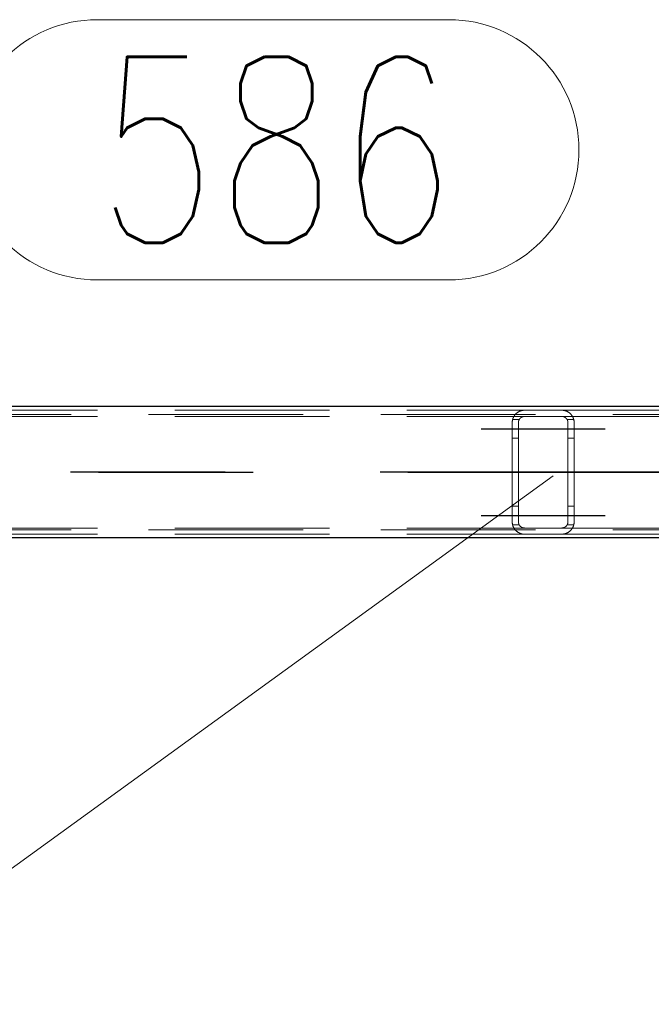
# Model space of a CAD drawing. Header units: millimetres. Extents: x -851 to 2, y 9346 to 10016.
# Tile 191 of 256: x -502 to -492, y 9567 to 9583. Entities that reach past the tile are written whole.
import ezdxf

# ---------------------------------------------------------------- set-up
doc = ezdxf.new("R2010")
doc.units = ezdxf.units.MM
doc.header["$LTSCALE"] = 10
doc.linetypes.add('HIDDEN', pattern=[0.375, 0.25, -0.125])
doc.linetypes.add('MITTE', pattern=[2, 1.25, -0.25, 0.25, -0.25])
for name, color, linetype, lineweight in [('PS_Hidden', 2, 'HIDDEN', 9), ('PS_Pos', 1, 'Continuous', 15), ('PS_Shape', 161, 'Continuous', 30), ('PS_SOLID', 7, 'Continuous', 30)]:
    doc.layers.add(name, color=color, linetype=linetype, lineweight=lineweight)
doc.layers.add('PS_Mid', color=5, linetype='MITTE')
doc.styles.add('simplex', font='simplex.shx', dxfattribs={"width": 0.75})

# ---------------------------------------------------------------- blocks, each defined once
blk = doc.blocks.new('*X706')
at = {"layer": 'PS_Hidden', "color": 2, "linetype": 'HIDDEN'}
for p, q in [((-486.492, 9576.72), (-781.692, 9576.72)), ((-503.568, 9576.79), (-494.168, 9576.79)), ((-494.337, 9576.698), (-494.334, 9576.702)), ((-494.334, 9576.702), (-494.332, 9576.706)), ((-494.332, 9576.706), (-494.329, 9576.709)), ((-494.329, 9576.709), (-494.326, 9576.713)), ((-494.326, 9576.713), (-494.324, 9576.716)), ((-494.324, 9576.716), (-494.321, 9576.72)), ((-494.321, 9576.72), (-494.318, 9576.723)), ((-494.318, 9576.723), (-494.315, 9576.727)), ((-494.315, 9576.727), (-494.312, 9576.73)), ((-494.312, 9576.73), (-494.309, 9576.733)), ((-494.309, 9576.733), (-494.305, 9576.736)), ((-494.305, 9576.736), (-494.302, 9576.739)), ((-494.302, 9576.739), (-494.299, 9576.742)), ((-494.299, 9576.742), (-494.296, 9576.745)), ((-494.296, 9576.745), (-494.292, 9576.747)), ((-494.292, 9576.747), (-494.289, 9576.75)), ((-494.289, 9576.75), (-494.285, 9576.753)), ((-494.285, 9576.753), (-494.281, 9576.756)), ((-494.281, 9576.756), (-494.277, 9576.758)), ((-494.277, 9576.758), (-494.273, 9576.761)), ((-494.273, 9576.761), (-494.268, 9576.763)), ((-494.268, 9576.763), (-494.264, 9576.766)), ((-494.264, 9576.766), (-494.259, 9576.768)), ((-494.259, 9576.768), (-494.255, 9576.771)), ((-494.255, 9576.771), (-494.25, 9576.773)), ((-494.25, 9576.773), (-494.245, 9576.775)), ((-494.245, 9576.775), (-494.24, 9576.777)), ((-494.24, 9576.777), (-494.234, 9576.779)), ((-494.234, 9576.779), (-494.229, 9576.781)), ((-494.229, 9576.781), (-494.223, 9576.783)), ((-494.223, 9576.783), (-494.218, 9576.784)), ((-494.218, 9576.784), (-494.211, 9576.786)), ((-494.211, 9576.786), (-494.205, 9576.787)), ((-494.205, 9576.787), (-494.198, 9576.788)), ((-494.198, 9576.788), (-494.191, 9576.789)), ((-494.191, 9576.789), (-494.183, 9576.79)), ((-494.183, 9576.79), (-494.176, 9576.79)), ((-494.176, 9576.79), (-494.168, 9576.79)), ((-494.168, 9576.79), (-493.568, 9576.79)), ((-494.168, 9576.79), (-494.168, 9576.79)), ((-493.568, 9576.79), (-484.22, 9576.79)), ((-493.568, 9576.79), (-493.561, 9576.79)), ((-493.561, 9576.79), (-493.554, 9576.79)), ((-493.554, 9576.79), (-493.547, 9576.789)), ((-493.547, 9576.789), (-493.54, 9576.788)), ((-493.54, 9576.788), (-493.533, 9576.787)), ((-493.533, 9576.787), (-493.526, 9576.786)), ((-493.526, 9576.786), (-493.519, 9576.784)), ((-493.519, 9576.784), (-493.513, 9576.783)), ((-493.513, 9576.783), (-493.507, 9576.781)), ((-493.507, 9576.781), (-493.502, 9576.779)), ((-493.502, 9576.779), (-493.497, 9576.777)), ((-493.497, 9576.777), (-493.492, 9576.775)), ((-493.492, 9576.775), (-493.487, 9576.773)), ((-493.487, 9576.773), (-493.482, 9576.771)), ((-493.482, 9576.771), (-493.477, 9576.768)), ((-493.477, 9576.768), (-493.472, 9576.766)), ((-493.472, 9576.766), (-493.468, 9576.763)), ((-493.468, 9576.763), (-493.463, 9576.76)), ((-493.463, 9576.76), (-493.459, 9576.758)), ((-493.459, 9576.758), (-493.455, 9576.755)), ((-493.455, 9576.755), (-493.451, 9576.752)), ((-493.451, 9576.752), (-493.447, 9576.749)), ((-493.447, 9576.749), (-493.443, 9576.746)), ((-493.443, 9576.746), (-493.439, 9576.743)), ((-493.439, 9576.743), (-493.436, 9576.74)), ((-493.436, 9576.74), (-493.432, 9576.737)), ((-493.432, 9576.737), (-493.429, 9576.734)), ((-493.429, 9576.734), (-493.426, 9576.731)), ((-493.426, 9576.731), (-493.423, 9576.728)), ((-493.423, 9576.728), (-493.42, 9576.725)), ((-493.42, 9576.725), (-493.417, 9576.721)), ((-493.417, 9576.721), (-493.414, 9576.718)), ((-493.414, 9576.718), (-493.412, 9576.715)), ((-493.412, 9576.715), (-493.409, 9576.711)), ((-493.409, 9576.711), (-493.406, 9576.707)), ((-493.406, 9576.707), (-493.404, 9576.704)), ((-493.404, 9576.704), (-493.401, 9576.7)), ((-493.401, 9576.7), (-493.399, 9576.696)), ((-503.568, 9576.69), (-494.168, 9576.69)), ((-494.368, 9576.605), (-494.367, 9576.61)), ((-494.368, 9576.6), (-494.368, 9576.605)), ((-494.368, 9576.595), (-494.368, 9576.6)), ((-494.368, 9576.59), (-494.368, 9576.595)), ((-494.368, 9574.99), (-494.368, 9576.59)), ((-494.367, 9576.615), (-494.366, 9576.619)), ((-494.367, 9576.61), (-494.367, 9576.615)), ((-494.366, 9576.619), (-494.365, 9576.624)), ((-494.365, 9576.629), (-494.364, 9576.634)), ((-494.365, 9576.624), (-494.365, 9576.629)), ((-494.364, 9576.634), (-494.363, 9576.638)), ((-494.363, 9576.638), (-494.361, 9576.643)), ((-494.255, 9576.64), (-494.362, 9576.64)), ((-494.361, 9576.643), (-494.36, 9576.647)), ((-494.36, 9576.647), (-494.359, 9576.652)), ((-494.359, 9576.652), (-494.357, 9576.656)), ((-494.357, 9576.656), (-494.356, 9576.661)), ((-494.356, 9576.661), (-494.354, 9576.665)), ((-494.354, 9576.665), (-494.352, 9576.67)), ((-494.352, 9576.67), (-494.35, 9576.674)), ((-494.35, 9576.674), (-494.348, 9576.678)), ((-494.348, 9576.678), (-494.346, 9576.682)), ((-494.346, 9576.682), (-494.344, 9576.686)), ((-494.344, 9576.686), (-494.342, 9576.69)), ((-494.342, 9576.69), (-494.339, 9576.694)), ((-494.339, 9576.694), (-494.337, 9576.698)), ((-494.267, 9576.604), (-494.268, 9576.601)), ((-494.268, 9576.601), (-494.268, 9576.599)), ((-494.268, 9576.599), (-494.268, 9576.597)), ((-494.268, 9576.597), (-494.268, 9576.595)), ((-494.268, 9576.595), (-494.268, 9576.593)), ((-494.268, 9576.593), (-494.268, 9576.59)), ((-494.268, 9576.59), (-494.268, 9574.99)), ((-494.266, 9576.61), (-494.267, 9576.608)), ((-494.267, 9576.608), (-494.267, 9576.606)), ((-494.267, 9576.606), (-494.267, 9576.604)), ((-494.265, 9576.615), (-494.266, 9576.613)), ((-494.266, 9576.613), (-494.266, 9576.61)), ((-494.264, 9576.619), (-494.265, 9576.617)), ((-494.265, 9576.617), (-494.265, 9576.615)), ((-494.263, 9576.621), (-494.264, 9576.619)), ((-494.262, 9576.626), (-494.263, 9576.624)), ((-494.263, 9576.624), (-494.263, 9576.621)), ((-494.261, 9576.628), (-494.262, 9576.626)), ((-494.26, 9576.63), (-494.261, 9576.628)), ((-494.259, 9576.632), (-494.26, 9576.63)), ((-494.258, 9576.634), (-494.259, 9576.632)), ((-494.257, 9576.636), (-494.258, 9576.634)), ((-494.256, 9576.638), (-494.257, 9576.636)), ((-494.255, 9576.64), (-494.256, 9576.638)), ((-494.254, 9576.642), (-494.255, 9576.64)), ((-494.253, 9576.644), (-494.254, 9576.642)), ((-494.251, 9576.646), (-494.253, 9576.644)), ((-494.25, 9576.648), (-494.251, 9576.646)), ((-494.249, 9576.65), (-494.25, 9576.648)), ((-494.247, 9576.652), (-494.249, 9576.65)), ((-494.246, 9576.654), (-494.247, 9576.652)), ((-494.244, 9576.655), (-494.246, 9576.654)), ((-494.243, 9576.657), (-494.244, 9576.655)), ((-494.241, 9576.659), (-494.243, 9576.657)), ((-494.24, 9576.661), (-494.241, 9576.659)), ((-494.238, 9576.662), (-494.24, 9576.661)), ((-494.236, 9576.664), (-494.238, 9576.662)), ((-494.234, 9576.665), (-494.236, 9576.664)), ((-494.233, 9576.667), (-494.234, 9576.665)), ((-494.231, 9576.668), (-494.233, 9576.667)), ((-494.229, 9576.67), (-494.231, 9576.668)), ((-494.227, 9576.671), (-494.229, 9576.67)), ((-494.225, 9576.673), (-494.227, 9576.671)), ((-494.223, 9576.674), (-494.225, 9576.673)), ((-494.22, 9576.676), (-494.223, 9576.674)), ((-494.218, 9576.677), (-494.22, 9576.676)), ((-494.216, 9576.678), (-494.218, 9576.677)), ((-494.213, 9576.68), (-494.216, 9576.678)), ((-494.211, 9576.681), (-494.213, 9576.68)), ((-494.208, 9576.682), (-494.211, 9576.681)), ((-494.205, 9576.683), (-494.208, 9576.682)), ((-494.203, 9576.684), (-494.205, 9576.683)), ((-494.2, 9576.685), (-494.203, 9576.684)), ((-494.197, 9576.686), (-494.2, 9576.685)), ((-494.194, 9576.687), (-494.197, 9576.686)), ((-494.191, 9576.688), (-494.194, 9576.687)), ((-494.188, 9576.688), (-494.191, 9576.688)), ((-494.185, 9576.689), (-494.188, 9576.688)), ((-494.182, 9576.689), (-494.185, 9576.689)), ((-494.178, 9576.69), (-494.182, 9576.689)), ((-494.175, 9576.69), (-494.178, 9576.69)), ((-494.172, 9576.69), (-494.175, 9576.69)), ((-494.168, 9576.69), (-494.172, 9576.69)), ((-493.568, 9576.69), (-494.168, 9576.69)), ((-493.568, 9576.69), (-484.428, 9576.69)), ((-493.565, 9576.69), (-493.568, 9576.69)), ((-493.562, 9576.69), (-493.565, 9576.69)), ((-493.559, 9576.69), (-493.562, 9576.69)), ((-493.555, 9576.689), (-493.559, 9576.69)), ((-493.552, 9576.689), (-493.555, 9576.689)), ((-493.549, 9576.688), (-493.552, 9576.689)), ((-493.545, 9576.688), (-493.549, 9576.688)), ((-493.542, 9576.687), (-493.545, 9576.688)), ((-493.539, 9576.686), (-493.542, 9576.687)), ((-493.536, 9576.685), (-493.539, 9576.686)), ((-493.533, 9576.684), (-493.536, 9576.685)), ((-493.531, 9576.683), (-493.533, 9576.684)), ((-493.528, 9576.682), (-493.531, 9576.683)), ((-493.525, 9576.681), (-493.528, 9576.682)), ((-493.523, 9576.679), (-493.525, 9576.681)), ((-493.52, 9576.678), (-493.523, 9576.679)), ((-493.518, 9576.677), (-493.52, 9576.678)), ((-493.515, 9576.675), (-493.518, 9576.677)), ((-493.513, 9576.674), (-493.515, 9576.675)), ((-493.511, 9576.672), (-493.513, 9576.674)), ((-493.509, 9576.67), (-493.511, 9576.672)), ((-493.507, 9576.669), (-493.509, 9576.67)), ((-493.505, 9576.667), (-493.507, 9576.669)), ((-493.503, 9576.666), (-493.505, 9576.667)), ((-493.501, 9576.664), (-493.503, 9576.666)), ((-493.499, 9576.662), (-493.501, 9576.664)), ((-493.497, 9576.661), (-493.499, 9576.662)), ((-493.496, 9576.659), (-493.497, 9576.661)), ((-493.494, 9576.657), (-493.496, 9576.659)), ((-493.493, 9576.656), (-493.494, 9576.657)), ((-493.491, 9576.654), (-493.493, 9576.656)), ((-493.49, 9576.652), (-493.491, 9576.654)), ((-493.488, 9576.65), (-493.49, 9576.652)), ((-493.487, 9576.648), (-493.488, 9576.65)), ((-493.486, 9576.647), (-493.487, 9576.648)), ((-493.484, 9576.645), (-493.486, 9576.647)), ((-493.483, 9576.643), (-493.484, 9576.645)), ((-493.482, 9576.641), (-493.483, 9576.643)), ((-493.481, 9576.639), (-493.482, 9576.641)), ((-493.375, 9576.64), (-493.482, 9576.64)), ((-493.48, 9576.637), (-493.481, 9576.639)), ((-493.479, 9576.635), (-493.48, 9576.637)), ((-493.478, 9576.633), (-493.479, 9576.635)), ((-493.477, 9576.631), (-493.478, 9576.633)), ((-493.476, 9576.629), (-493.477, 9576.631)), ((-493.475, 9576.627), (-493.476, 9576.629)), ((-493.474, 9576.624), (-493.475, 9576.627)), ((-493.474, 9576.622), (-493.474, 9576.624)), ((-493.473, 9576.62), (-493.474, 9576.622)), ((-493.472, 9576.618), (-493.473, 9576.62)), ((-493.472, 9576.616), (-493.472, 9576.618)), ((-493.471, 9576.614), (-493.472, 9576.616)), ((-493.471, 9576.612), (-493.471, 9576.614)), ((-493.47, 9576.61), (-493.471, 9576.612)), ((-493.47, 9576.607), (-493.47, 9576.61)), ((-493.47, 9576.605), (-493.47, 9576.607)), ((-493.469, 9576.603), (-493.47, 9576.605)), ((-493.469, 9576.601), (-493.469, 9576.603)), ((-493.469, 9576.599), (-493.469, 9576.601)), ((-493.469, 9576.597), (-493.469, 9576.599)), ((-493.468, 9576.595), (-493.469, 9576.597)), ((-493.468, 9576.592), (-493.468, 9576.595)), ((-493.468, 9576.59), (-493.468, 9576.592)), ((-493.468, 9574.99), (-493.468, 9576.59)), ((-493.399, 9576.696), (-493.396, 9576.692)), ((-493.396, 9576.692), (-493.394, 9576.688)), ((-493.394, 9576.688), (-493.392, 9576.684)), ((-493.392, 9576.684), (-493.39, 9576.68)), ((-493.39, 9576.68), (-493.388, 9576.676)), ((-493.388, 9576.676), (-493.386, 9576.672)), ((-493.386, 9576.672), (-493.384, 9576.668)), ((-493.384, 9576.668), (-493.382, 9576.663)), ((-493.382, 9576.663), (-493.381, 9576.659)), ((-493.381, 9576.659), (-493.379, 9576.655)), ((-493.379, 9576.655), (-493.378, 9576.65)), ((-493.378, 9576.65), (-493.376, 9576.646)), ((-493.376, 9576.646), (-493.375, 9576.641)), ((-493.375, 9576.641), (-493.374, 9576.637)), ((-493.374, 9576.637), (-493.373, 9576.632)), ((-493.373, 9576.632), (-493.372, 9576.628)), ((-493.372, 9576.628), (-493.371, 9576.623)), ((-493.371, 9576.623), (-493.37, 9576.618)), ((-493.37, 9576.618), (-493.37, 9576.614)), ((-493.37, 9576.614), (-493.369, 9576.609)), ((-493.369, 9576.609), (-493.369, 9576.604)), ((-493.369, 9576.604), (-493.369, 9576.6)), ((-493.369, 9576.6), (-493.368, 9576.595)), ((-493.368, 9576.595), (-493.368, 9576.59)), ((-493.368, 9576.59), (-493.368, 9574.99)), ((-494.268, 9576.34), (-494.368, 9576.34)), ((-493.368, 9576.34), (-493.468, 9576.34)), ((-494.268, 9575.24), (-494.368, 9575.24)), ((-493.368, 9575.24), (-493.468, 9575.24)), ((-494.368, 9574.985), (-494.368, 9574.99)), ((-494.368, 9574.981), (-494.368, 9574.985)), ((-494.368, 9574.976), (-494.368, 9574.981)), ((-494.367, 9574.971), (-494.368, 9574.976)), ((-494.367, 9574.966), (-494.367, 9574.971)), ((-494.366, 9574.961), (-494.367, 9574.966)), ((-494.365, 9574.957), (-494.366, 9574.961)), ((-494.365, 9574.952), (-494.365, 9574.957)), ((-494.364, 9574.947), (-494.365, 9574.952)), ((-494.268, 9574.99), (-494.268, 9574.988)), ((-494.268, 9574.988), (-494.268, 9574.986)), ((-494.268, 9574.986), (-494.268, 9574.984)), ((-494.268, 9574.984), (-494.268, 9574.981)), ((-494.268, 9574.981), (-494.268, 9574.979)), ((-494.268, 9574.979), (-494.267, 9574.977)), ((-494.267, 9574.977), (-494.267, 9574.975)), ((-494.267, 9574.975), (-494.267, 9574.973)), ((-494.267, 9574.973), (-494.266, 9574.97)), ((-494.266, 9574.97), (-494.266, 9574.968)), ((-494.266, 9574.968), (-494.265, 9574.966)), ((-494.265, 9574.966), (-494.265, 9574.964)), ((-494.265, 9574.964), (-494.264, 9574.962)), ((-494.264, 9574.962), (-494.263, 9574.959)), ((-494.263, 9574.959), (-494.263, 9574.957)), ((-494.263, 9574.957), (-494.262, 9574.955)), ((-494.262, 9574.955), (-494.261, 9574.953)), ((-494.261, 9574.953), (-494.26, 9574.951)), ((-494.26, 9574.951), (-494.259, 9574.949)), ((-493.477, 9574.95), (-493.476, 9574.952)), ((-493.476, 9574.952), (-493.475, 9574.954)), ((-493.475, 9574.954), (-493.474, 9574.956)), ((-493.474, 9574.958), (-493.473, 9574.96)), ((-493.474, 9574.956), (-493.474, 9574.958)), ((-493.473, 9574.96), (-493.472, 9574.963)), ((-493.472, 9574.965), (-493.471, 9574.967)), ((-493.472, 9574.963), (-493.472, 9574.965)), ((-493.471, 9574.969), (-493.47, 9574.971)), ((-493.471, 9574.967), (-493.471, 9574.969)), ((-493.47, 9574.975), (-493.469, 9574.978)), ((-493.47, 9574.973), (-493.47, 9574.975)), ((-493.47, 9574.971), (-493.47, 9574.973)), ((-493.469, 9574.984), (-493.468, 9574.986)), ((-493.469, 9574.982), (-493.469, 9574.984)), ((-493.469, 9574.98), (-493.469, 9574.982)), ((-493.469, 9574.978), (-493.469, 9574.98)), ((-493.468, 9574.988), (-493.468, 9574.99)), ((-493.468, 9574.99), (-493.468, 9574.99)), ((-493.468, 9574.986), (-493.468, 9574.988)), ((-493.372, 9574.953), (-493.373, 9574.949)), ((-493.371, 9574.958), (-493.372, 9574.953)), ((-493.37, 9574.962), (-493.371, 9574.958)), ((-493.369, 9574.972), (-493.37, 9574.967)), ((-493.37, 9574.967), (-493.37, 9574.962)), ((-493.368, 9574.986), (-493.369, 9574.981)), ((-493.369, 9574.981), (-493.369, 9574.976)), ((-493.369, 9574.976), (-493.369, 9574.972)), ((-493.368, 9574.99), (-493.368, 9574.986)), ((-486.492, 9574.86), (-781.692, 9574.86)), ((-503.568, 9574.89), (-494.168, 9574.89)), ((-494.363, 9574.943), (-494.364, 9574.947)), ((-494.361, 9574.938), (-494.363, 9574.943)), ((-494.255, 9574.94), (-494.362, 9574.94)), ((-494.36, 9574.933), (-494.361, 9574.938)), ((-494.359, 9574.929), (-494.36, 9574.933)), ((-494.357, 9574.924), (-494.359, 9574.929)), ((-494.356, 9574.92), (-494.357, 9574.924)), ((-494.354, 9574.916), (-494.356, 9574.92)), ((-494.352, 9574.911), (-494.354, 9574.916)), ((-494.35, 9574.907), (-494.352, 9574.911)), ((-494.348, 9574.903), (-494.35, 9574.907)), ((-494.346, 9574.899), (-494.348, 9574.903)), ((-494.344, 9574.895), (-494.346, 9574.899)), ((-494.342, 9574.89), (-494.344, 9574.895)), ((-494.339, 9574.887), (-494.342, 9574.89)), ((-494.337, 9574.883), (-494.339, 9574.887)), ((-494.334, 9574.879), (-494.337, 9574.883)), ((-494.332, 9574.875), (-494.334, 9574.879)), ((-494.329, 9574.871), (-494.332, 9574.875)), ((-494.326, 9574.868), (-494.329, 9574.871)), ((-494.324, 9574.864), (-494.326, 9574.868)), ((-494.321, 9574.861), (-494.324, 9574.864)), ((-494.318, 9574.858), (-494.321, 9574.861)), ((-494.315, 9574.854), (-494.318, 9574.858)), ((-494.312, 9574.851), (-494.315, 9574.854)), ((-494.309, 9574.848), (-494.312, 9574.851)), ((-494.305, 9574.845), (-494.309, 9574.848)), ((-494.302, 9574.842), (-494.305, 9574.845)), ((-494.299, 9574.839), (-494.302, 9574.842)), ((-494.296, 9574.836), (-494.299, 9574.839)), ((-494.292, 9574.833), (-494.296, 9574.836)), ((-494.289, 9574.831), (-494.292, 9574.833)), ((-494.285, 9574.828), (-494.289, 9574.831)), ((-494.281, 9574.825), (-494.285, 9574.828)), ((-494.277, 9574.822), (-494.281, 9574.825)), ((-494.273, 9574.82), (-494.277, 9574.822)), ((-494.268, 9574.817), (-494.273, 9574.82)), ((-494.264, 9574.815), (-494.268, 9574.817)), ((-494.259, 9574.812), (-494.264, 9574.815)), ((-494.259, 9574.949), (-494.258, 9574.947)), ((-494.255, 9574.81), (-494.259, 9574.812)), ((-494.258, 9574.947), (-494.257, 9574.945)), ((-494.257, 9574.945), (-494.256, 9574.942)), ((-494.256, 9574.942), (-494.255, 9574.94)), ((-494.255, 9574.94), (-494.254, 9574.938)), ((-494.25, 9574.808), (-494.255, 9574.81)), ((-494.254, 9574.938), (-494.253, 9574.937)), ((-494.253, 9574.937), (-494.251, 9574.935)), ((-494.251, 9574.935), (-494.25, 9574.933)), ((-494.25, 9574.933), (-494.249, 9574.931)), ((-494.245, 9574.806), (-494.25, 9574.808)), ((-494.249, 9574.931), (-494.247, 9574.929)), ((-494.247, 9574.929), (-494.246, 9574.927)), ((-494.246, 9574.927), (-494.244, 9574.925)), ((-494.24, 9574.803), (-494.245, 9574.806)), ((-494.244, 9574.925), (-494.243, 9574.924)), ((-494.243, 9574.924), (-494.241, 9574.922)), ((-494.241, 9574.922), (-494.24, 9574.92)), ((-494.24, 9574.92), (-494.238, 9574.918)), ((-494.234, 9574.802), (-494.24, 9574.803)), ((-494.238, 9574.918), (-494.236, 9574.917)), ((-494.236, 9574.917), (-494.234, 9574.915)), ((-494.234, 9574.915), (-494.233, 9574.914)), ((-494.229, 9574.8), (-494.234, 9574.802)), ((-494.233, 9574.914), (-494.231, 9574.912)), ((-494.231, 9574.912), (-494.229, 9574.911)), ((-494.229, 9574.911), (-494.227, 9574.909)), ((-494.223, 9574.798), (-494.229, 9574.8)), ((-494.227, 9574.909), (-494.225, 9574.908)), ((-494.225, 9574.908), (-494.223, 9574.906)), ((-494.223, 9574.906), (-494.22, 9574.905)), ((-494.218, 9574.797), (-494.223, 9574.798)), ((-494.22, 9574.905), (-494.218, 9574.904)), ((-494.218, 9574.904), (-494.216, 9574.902)), ((-494.211, 9574.795), (-494.218, 9574.797)), ((-494.216, 9574.902), (-494.213, 9574.901)), ((-494.213, 9574.901), (-494.211, 9574.9)), ((-494.211, 9574.9), (-494.208, 9574.899)), ((-494.205, 9574.794), (-494.211, 9574.795)), ((-494.208, 9574.899), (-494.205, 9574.897)), ((-494.205, 9574.897), (-494.203, 9574.896)), ((-494.198, 9574.793), (-494.205, 9574.794)), ((-494.203, 9574.896), (-494.2, 9574.895)), ((-494.2, 9574.895), (-494.197, 9574.895)), ((-494.191, 9574.792), (-494.198, 9574.793)), ((-494.197, 9574.895), (-494.194, 9574.894)), ((-494.194, 9574.894), (-494.191, 9574.893)), ((-494.191, 9574.893), (-494.188, 9574.892)), ((-494.188, 9574.892), (-494.185, 9574.892)), ((-494.185, 9574.892), (-494.182, 9574.891)), ((-494.182, 9574.891), (-494.178, 9574.891)), ((-494.178, 9574.891), (-494.175, 9574.891)), ((-494.175, 9574.891), (-494.172, 9574.89)), ((-494.172, 9574.89), (-494.168, 9574.89)), ((-494.168, 9574.89), (-493.568, 9574.89)), ((-493.568, 9574.89), (-484.428, 9574.89)), ((-493.568, 9574.89), (-493.565, 9574.89)), ((-493.565, 9574.89), (-493.562, 9574.891)), ((-493.562, 9574.891), (-493.559, 9574.891)), ((-493.559, 9574.891), (-493.555, 9574.891)), ((-493.555, 9574.891), (-493.552, 9574.892)), ((-493.552, 9574.892), (-493.549, 9574.892)), ((-493.549, 9574.892), (-493.545, 9574.893)), ((-493.54, 9574.792), (-493.547, 9574.792)), ((-493.545, 9574.893), (-493.542, 9574.894)), ((-493.542, 9574.894), (-493.539, 9574.895)), ((-493.533, 9574.794), (-493.54, 9574.792)), ((-493.539, 9574.895), (-493.536, 9574.896)), ((-493.536, 9574.896), (-493.533, 9574.897)), ((-493.533, 9574.897), (-493.531, 9574.898)), ((-493.526, 9574.795), (-493.533, 9574.794)), ((-493.531, 9574.898), (-493.528, 9574.899)), ((-493.528, 9574.899), (-493.525, 9574.9)), ((-493.519, 9574.796), (-493.526, 9574.795)), ((-493.525, 9574.9), (-493.523, 9574.901)), ((-493.523, 9574.901), (-493.52, 9574.903)), ((-493.52, 9574.903), (-493.518, 9574.904)), ((-493.513, 9574.798), (-493.519, 9574.796)), ((-493.518, 9574.904), (-493.515, 9574.906)), ((-493.515, 9574.906), (-493.513, 9574.907)), ((-493.513, 9574.907), (-493.511, 9574.909)), ((-493.507, 9574.8), (-493.513, 9574.798)), ((-493.511, 9574.909), (-493.509, 9574.91)), ((-493.509, 9574.91), (-493.507, 9574.912)), ((-493.507, 9574.912), (-493.505, 9574.913)), ((-493.502, 9574.802), (-493.507, 9574.8)), ((-493.505, 9574.913), (-493.503, 9574.915)), ((-493.503, 9574.915), (-493.501, 9574.917)), ((-493.497, 9574.804), (-493.502, 9574.802)), ((-493.501, 9574.917), (-493.499, 9574.918)), ((-493.499, 9574.918), (-493.497, 9574.92)), ((-493.497, 9574.92), (-493.496, 9574.922)), ((-493.492, 9574.806), (-493.497, 9574.804)), ((-493.496, 9574.922), (-493.494, 9574.923)), ((-493.494, 9574.923), (-493.493, 9574.925)), ((-493.493, 9574.925), (-493.491, 9574.927)), ((-493.487, 9574.808), (-493.492, 9574.806)), ((-493.491, 9574.927), (-493.49, 9574.929)), ((-493.49, 9574.929), (-493.488, 9574.93)), ((-493.488, 9574.93), (-493.487, 9574.932)), ((-493.487, 9574.932), (-493.486, 9574.934)), ((-493.482, 9574.81), (-493.487, 9574.808)), ((-493.486, 9574.934), (-493.484, 9574.936)), ((-493.484, 9574.936), (-493.483, 9574.938)), ((-493.483, 9574.938), (-493.482, 9574.94)), ((-493.482, 9574.94), (-493.481, 9574.942)), ((-493.375, 9574.94), (-493.482, 9574.94)), ((-493.477, 9574.813), (-493.482, 9574.81)), ((-493.481, 9574.942), (-493.48, 9574.944)), ((-493.48, 9574.944), (-493.479, 9574.946)), ((-493.479, 9574.946), (-493.478, 9574.948)), ((-493.478, 9574.948), (-493.477, 9574.95)), ((-493.472, 9574.815), (-493.477, 9574.813)), ((-493.468, 9574.818), (-493.472, 9574.815)), ((-493.463, 9574.82), (-493.468, 9574.818)), ((-493.459, 9574.823), (-493.463, 9574.82)), ((-493.455, 9574.826), (-493.459, 9574.823)), ((-493.451, 9574.829), (-493.455, 9574.826)), ((-493.447, 9574.832), (-493.451, 9574.829)), ((-493.443, 9574.835), (-493.447, 9574.832)), ((-493.439, 9574.838), (-493.443, 9574.835)), ((-493.436, 9574.841), (-493.439, 9574.838)), ((-493.432, 9574.844), (-493.436, 9574.841)), ((-493.429, 9574.847), (-493.432, 9574.844)), ((-493.426, 9574.85), (-493.429, 9574.847)), ((-493.423, 9574.853), (-493.426, 9574.85)), ((-493.42, 9574.856), (-493.423, 9574.853)), ((-493.417, 9574.859), (-493.42, 9574.856)), ((-493.414, 9574.863), (-493.417, 9574.859)), ((-493.412, 9574.866), (-493.414, 9574.863)), ((-493.409, 9574.87), (-493.412, 9574.866)), ((-493.406, 9574.873), (-493.409, 9574.87)), ((-493.404, 9574.877), (-493.406, 9574.873)), ((-493.401, 9574.881), (-493.404, 9574.877)), ((-493.399, 9574.885), (-493.401, 9574.881)), ((-493.396, 9574.888), (-493.399, 9574.885)), ((-493.394, 9574.892), (-493.396, 9574.888)), ((-493.392, 9574.896), (-493.394, 9574.892)), ((-493.39, 9574.9), (-493.392, 9574.896)), ((-493.388, 9574.905), (-493.39, 9574.9)), ((-493.386, 9574.909), (-493.388, 9574.905)), ((-493.384, 9574.913), (-493.386, 9574.909)), ((-493.382, 9574.917), (-493.384, 9574.913)), ((-493.381, 9574.922), (-493.382, 9574.917)), ((-493.379, 9574.926), (-493.381, 9574.922)), ((-493.378, 9574.93), (-493.379, 9574.926)), ((-493.376, 9574.935), (-493.378, 9574.93)), ((-493.375, 9574.939), (-493.376, 9574.935)), ((-493.374, 9574.944), (-493.375, 9574.939)), ((-493.373, 9574.949), (-493.374, 9574.944)), ((-503.568, 9574.79), (-494.168, 9574.79)), ((-494.183, 9574.791), (-494.191, 9574.792)), ((-494.176, 9574.791), (-494.183, 9574.791)), ((-494.168, 9574.79), (-494.176, 9574.791)), ((-493.568, 9574.79), (-494.168, 9574.79)), ((-493.561, 9574.791), (-493.568, 9574.79)), ((-493.568, 9574.79), (-484.22, 9574.79)), ((-493.554, 9574.791), (-493.561, 9574.791)), ((-493.547, 9574.792), (-493.554, 9574.791))]:
    blk.add_line(p, q, dxfattribs=at)
at = {"layer": 'PS_Mid', "color": 5, "linetype": 'MITTE'}
for p, q in [((-494.868, 9576.49), (-493.768, 9576.49)), ((-494.868, 9576.49), (-493.768, 9576.49)), ((-493.968, 9576.49), (-492.868, 9576.49)), ((-493.968, 9576.49), (-492.868, 9576.49)), ((-484.003, 9575.79), (-784.181, 9575.79)), ((-536.052, 9575.79), (-481.684, 9575.79)), ((-493.868, 9575.79), (-493.868, 9575.79)), ((-494.868, 9575.09), (-493.768, 9575.09)), ((-494.868, 9575.09), (-493.768, 9575.09)), ((-493.968, 9575.09), (-492.868, 9575.09)), ((-493.968, 9575.09), (-492.868, 9575.09))]:
    blk.add_line(p, q, dxfattribs=at)
at = {"layer": 'PS_SOLID', "color": 7, "linetype": 'Continuous'}
for p, q in [((-486.492, 9576.85), (-781.692, 9576.85)), ((-486.492, 9574.73), (-781.692, 9574.73))]:
    blk.add_line(p, q, dxfattribs=at)
blk = doc.blocks.new('*X751')
at = {"color": 1}
for p, q in [((-501.069, 9583.093), (-495.391, 9583.093)), ((-508.865, 9575.79), (-508.169, 9580.993)), ((-508.169, 9580.993), (-503.169, 9580.993)), ((-501.069, 9578.893), (-495.391, 9578.893))]:
    blk.add_line(p, q, dxfattribs=at)
for centre, start, end in [((-501.069, 9580.993), 90, 270), ((-495.391, 9580.993), 270, 90)]:
    blk.add_arc(centre, 2.1, start, end, dxfattribs=at)
at = {"color": 30, "style": 'simplex', "width": 0.75}
blk.add_text('586', height=3, dxfattribs=at).set_placement((-501.069, 9579.493))
blk = doc.blocks.new('*X1362')
at = {"color": 1}
for p, q in [((-493.707, 9575.733), (-502.577, 9569.304)), ((-515.463, 9571.404), (-509.677, 9571.404)), ((-507.577, 9569.304), (-502.577, 9569.304)), ((-515.463, 9567.204), (-509.677, 9567.204))]:
    blk.add_line(p, q, dxfattribs=at)
for centre, start, end in [((-515.463, 9569.304), 90, 270), ((-509.677, 9569.304), 270, 90)]:
    blk.add_arc(centre, 2.1, start, end, dxfattribs=at)
at = {"color": 30, "style": 'simplex', "width": 0.75}
blk.add_text('590', height=3, dxfattribs=at).set_placement((-515.463, 9567.804))

msp = doc.modelspace()

# ---------------------------------------------------------------- block references
at = {"layer": 'PS_Pos'}
for name in ['*X751', '*X1362']:
    msp.add_blockref(name, (0, 0), dxfattribs=at)
at = {"layer": 'PS_Shape', "color": 31}
msp.add_blockref('*X706', (0, 0), dxfattribs=at)

doc.saveas('drawing.dxf')
